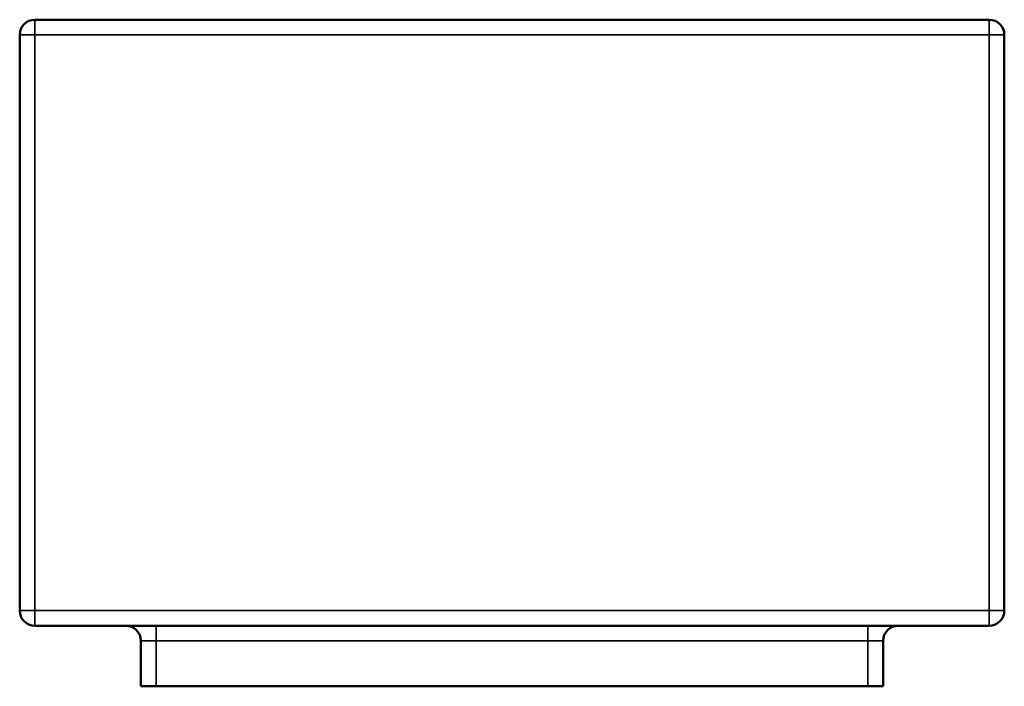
# Model space of a CAD drawing. Header units: millimetres. Extents: x 1874 to 5054, y 1589 to 3132.
# Tile 7 of 7: x 4404 to 5054, y 1589 to 2029. Entities that reach past the tile are written whole.
import ezdxf

# ---------------------------------------------------------------- set-up
doc = ezdxf.new("R2010")
doc.units = ezdxf.units.MM
doc.layers.add('Visibile (ISO)', color=7, linetype='Continuous', lineweight=50)
doc.layers.add('Visibile sottile (ISO)', color=7, linetype='Continuous', lineweight=35)

msp = doc.modelspace()

# ---------------------------------------------------------------- linework, layer by layer
at = {"layer": 'Visibile (ISO)'}
for p, q in [((5043.84, 2029.41), (4413.84, 2029.41)), ((4403.84, 2019.41), (4403.84, 1639.41)), ((5053.84, 1639.41), (5053.84, 2019.41)), ((4413.84, 1629.41), (5043.84, 1629.41)), ((4483.84, 1619.41), (4483.84, 1589.41)), ((4973.84, 1589.41), (4973.84, 1619.41)), ((4493.84, 1589.41), (4483.84, 1589.41)), ((4493.84, 1589.41), (4963.84, 1589.41)), ((4973.84, 1589.41), (4963.84, 1589.41))]:
    msp.add_line(p, q, dxfattribs=at)
for centre, start, end in [((4413.84, 2019.41), 90, 180), ((5043.84, 2019.41), 0, 90), ((4413.84, 1639.41), 180, 270), ((5043.84, 1639.41), 270, 0), ((4473.84, 1619.41), 0, 90), ((4983.84, 1619.41), 90, 180)]:
    msp.add_arc(centre, 10, start, end, dxfattribs=at)
at = {"layer": 'Visibile sottile (ISO)'}
for p, q in [((4413.84, 2029.41), (4413.84, 2019.41)), ((5043.84, 2029.41), (5043.84, 2019.41)), ((4413.84, 2019.41), (4403.84, 2019.41)), ((4413.84, 1639.41), (4413.84, 2019.41)), ((4413.84, 2019.41), (5043.84, 2019.41)), ((5053.84, 2019.41), (5043.84, 2019.41)), ((5043.84, 2019.41), (5043.84, 1639.41)), ((4403.84, 1639.41), (4413.84, 1639.41)), ((4413.84, 1639.41), (4413.84, 1629.41)), ((5043.84, 1639.41), (4413.84, 1639.41)), ((5043.84, 1639.41), (5053.84, 1639.41)), ((5043.84, 1639.41), (5043.84, 1629.41)), ((4493.84, 1619.41), (4493.84, 1629.41)), ((4963.84, 1629.41), (4963.84, 1619.41)), ((4493.84, 1619.41), (4483.84, 1619.41)), ((4963.84, 1619.41), (4493.84, 1619.41)), ((4493.84, 1589.41), (4493.84, 1619.41)), ((4973.84, 1619.41), (4963.84, 1619.41)), ((4963.84, 1619.41), (4963.84, 1589.41))]:
    msp.add_line(p, q, dxfattribs=at)

doc.saveas('drawing.dxf')
